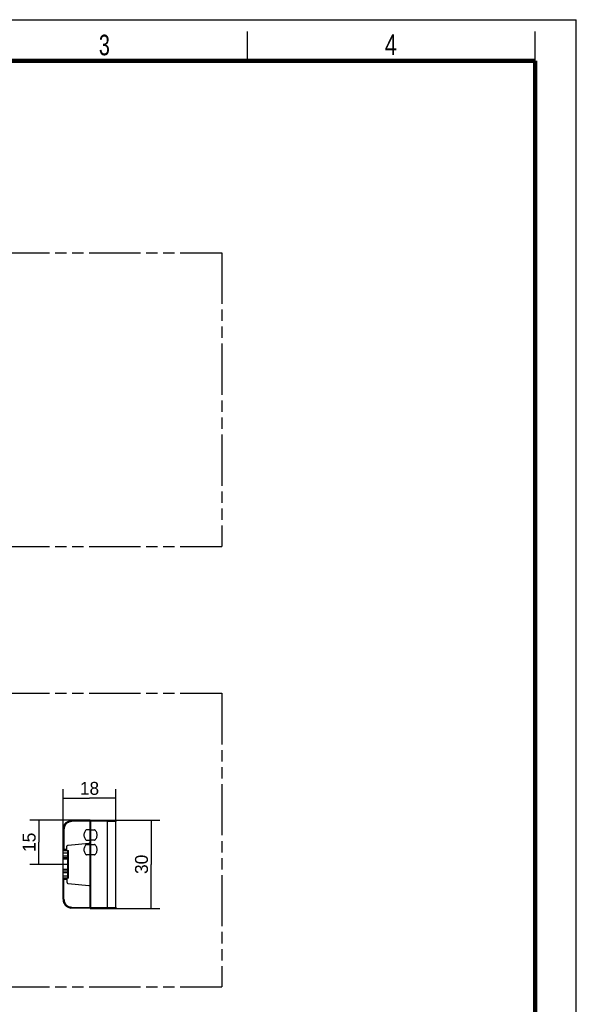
# Model space of a CAD drawing. Header units: millimetres. Extents: x 0 to 210, y 0 to 297.
# Tile 6 of 6: x 115 to 210, y 129 to 297. Entities that reach past the tile are written whole.
import ezdxf
from ezdxf.enums import TextEntityAlignment as Align

# ---------------------------------------------------------------- set-up
doc = ezdxf.new("R2010")
doc.units = ezdxf.units.MM
doc.header["$LTSCALE"] = 19.36
doc.linetypes.add('PHANTOM', pattern=[0.8, 0.45, -0.05, 0.1, -0.05, 0.1, -0.05])
doc.layers.get('0').update_dxf_attribs({"linetype": 'CONTINUOUS'})
doc.layers.add('DEFAULT_3', color=7, linetype='PHANTOM')
doc.layers.add('Z_DIM_2D', color=7, linetype='CONTINUOUS')
doc.styles.add('TEXTSTYLE_2', font='txt', dxfattribs={"width": 0.75})
doc.styles.add('TEXTSTYLE_3', font='tridonic-metric-print-light.otf')
doc.dimstyles.new('DIMSTYLE_2', dxfattribs={"dimtxt": 2.2, "dimasz": 3.5, "dimexe": 1.5, "dimexo": 0, "dimgap": 0.55, "dimtad": 1, "dimdec": 3, "dimlfac": 2, "dimdsep": 46, "dimtxsty": 'TEXTSTYLE_3', "dimcen": 0.09, "dimclrt": 5, "dimadec": 3, "dimazin": 2, "dimtp": 0.2, "dimtm": 0.2, "dimtfac": 1, "dimtdec": 3, "dimtofl": 0, "dimtmove": 0, "dimatfit": 3, "dimfxl": 0, "dimtolj": 1, "dimarcsym": 0})

# ---------------------------------------------------------------- blocks, each defined once
blk = doc.blocks.new('*D2')
at = {"layer": 'Z_DIM_2D', "color": 2, "linetype": 'Continuous', "transparency": 16777216}
for p, q in [((122.58, 159.13), (122.58, 165.98)), ((131.58, 159.18), (131.58, 165.98)), ((122.58, 164.48), (127.08, 164.48)), ((131.58, 164.48), (127.08, 164.48))]:
    blk.add_line(p, q, dxfattribs=at)
at = {"layer": 'Z_DIM_2D', "color": 5, "linetype": 'Continuous', "transparency": 16777216, "style": 'TEXTSTYLE_3'}
blk.add_text('18', height=2.2, dxfattribs=at).set_placement((127.08, 165.03), align=Align.CENTER)
blk = doc.blocks.new('_NONE')
blk = doc.blocks.new('*D5')
at = {"layer": 'Z_DIM_2D', "color": 2, "linetype": 'Continuous', "transparency": 16777216}
for p, q in [((127.18, 160.69), (116.94, 160.69)), ((118.44, 160.69), (118.44, 156.94)), ((118.44, 153.19), (118.44, 156.94)), ((122.58, 153.19), (116.94, 153.19))]:
    blk.add_line(p, q, dxfattribs=at)
at = {"layer": 'Z_DIM_2D', "color": 5, "linetype": 'Continuous', "transparency": 16777216, "style": 'TEXTSTYLE_3'}
blk.add_text('15', height=2.2, rotation=90, dxfattribs=at).set_placement((117.89, 156.94), align=Align.CENTER)
blk = doc.blocks.new('*D6')
at = {"layer": 'Z_DIM_2D', "color": 2, "linetype": 'Continuous', "transparency": 16777216}
for p, q in [((127.18, 160.69), (139.08, 160.69)), ((137.58, 160.69), (137.58, 153.19)), ((137.58, 145.69), (137.58, 153.19)), ((127.18, 145.69), (139.08, 145.69))]:
    blk.add_line(p, q, dxfattribs=at)
at = {"layer": 'Z_DIM_2D', "color": 5, "linetype": 'Continuous', "transparency": 16777216, "style": 'TEXTSTYLE_3'}
blk.add_text('30', height=2.2, rotation=90, dxfattribs=at).set_placement((137.03, 153.19), align=Align.CENTER)

msp = doc.modelspace()

# ---------------------------------------------------------------- linework, layer by layer
at = {"color": 2, "linetype": 'Continuous'}
for p, q in [((0, 297), (210, 297)), ((210, 0), (210, 297)), ((154, 290), (154, 295)), ((203, 290), (203, 295))]:
    msp.add_line(p, q, dxfattribs=at)
at = {"color": 7, "linetype": 'Continuous'}
for p, q in [((122.58439, 159.13423), (122.59358, 159.29998)), ((122.59358, 159.29998), (122.62128, 159.46486)), ((123.72823, 160.59133), (123.89261, 160.62192)), ((124.05821, 160.634), (127.18439, 160.68857)), ((127.18439, 145.68857), (127.18439, 160.68857)), ((127.33439, 160.32117), (127.18439, 160.33694)), ((127.33439, 145.68694), (127.33439, 160.68857)), ((127.33439, 160.68857), (131.43701, 160.61696)), ((131.58439, 160.46698), (131.58161, 160.49573)), ((131.58439, 145.90853), (131.58439, 160.46698)), ((122.58439, 147.24291), (122.58439, 159.13423)), ((127.18439, 159.08715), (126.59214, 159.05611)), ((127.33439, 159.08977), (127.91387, 159.0594)), ((123.23439, 155.56357), (123.23439, 156.21357)), ((123.4626, 156.46262), (126.95618, 156.76827)), ((126.59214, 157.32102), (127.18439, 157.28999)), ((126.59214, 156.55611), (127.18439, 156.58715)), ((126.95618, 156.76827), (127.00261, 156.77695)), ((127.11872, 156.84843), (127.14655, 156.88525)), ((127.91387, 157.31774), (127.33439, 157.28737)), ((127.33439, 156.58977), (127.91387, 156.5594)), ((122.58439, 155.56357), (123.53046, 155.56357)), ((123.38439, 150.81357), (123.38439, 155.56357)), ((127.18439, 154.78999), (126.59214, 154.82102)), ((127.91387, 154.81774), (127.33439, 154.78737)), ((123.38439, 154.06357), (122.58439, 154.06357)), ((123.38439, 152.31357), (122.58439, 152.31357)), ((123.53046, 150.81357), (122.58438, 150.81357)), ((123.23439, 150.81357), (123.23439, 150.16357)), ((123.4626, 149.91452), (126.95618, 149.60887)), ((122.58439, 147.24291), (122.59358, 147.07715)), ((122.59358, 147.07714), (122.62128, 146.91228)), ((122.62087, 146.9141), (122.66692, 146.75222)), ((127.33439, 146.05597), (127.18439, 146.0402)), ((124.05821, 145.74314), (123.89261, 145.75522)), ((127.18439, 145.68857), (124.05821, 145.74314)), ((131.43701, 145.75855), (127.33439, 145.68694))]:
    msp.add_line(p, q, dxfattribs=at)
at = {"color": 9, "linetype": 'Continuous'}
for p, q in [((127.18439, 160.53859), (124.05822, 160.48402)), ((127.33439, 159.92336), (127.18439, 159.93913)), ((130.11057, 160.49013), (127.33439, 160.53859)), ((130.11057, 160.49013), (130.11057, 145.88537)), ((122.58439, 159.13423), (122.73177, 159.13424)), ((122.73177, 159.13425), (122.73172, 155.6849)), ((123.23439, 155.71357), (122.58439, 155.71357)), ((123.38439, 155.12143), (122.58439, 155.12143)), ((122.58439, 154.62581), (123.38439, 154.62581)), ((123.38439, 154.31357), (122.58439, 154.31357)), ((123.53046, 150.81357), (123.53046, 155.56357)), ((123.53046, 153.18857), (122.58439, 153.18857)), ((122.58439, 152.06357), (123.38439, 152.06357)), ((123.38439, 151.75133), (122.58439, 151.75133)), ((122.58439, 151.25571), (123.38439, 151.25571)), ((122.58439, 150.66357), (123.23439, 150.66357)), ((122.73172, 150.69224), (122.73135, 150.74558)), ((122.73177, 147.24289), (122.73172, 150.69224)), ((122.58439, 147.24291), (122.73177, 147.2429)), ((124.05822, 145.89312), (127.18439, 145.83855)), ((127.18439, 146.43801), (127.33439, 146.45378)), ((127.33439, 145.83692), (131.5752, 145.90832)), ((131.5752, 145.90832), (131.58439, 145.90853))]:
    msp.add_line(p, q, dxfattribs=at)
at = {"color": 7, "linetype": 'Continuous', "const_width": 0.7}
for points in [[(7, 290), (203, 290)], [(203, 7), (203, 290)]]:
    msp.add_lwpolyline(points, dxfattribs=at)
at = {"color": 7, "linetype": 'Continuous'}
for points in [[(122.62087, 159.46304), (122.66692, 159.62492), (122.72992, 159.77876), (122.80955, 159.92467), (122.90479, 160.0608), (123.01449, 160.18557)], [(122.66489, 159.61901), (122.72502, 159.76837), (122.80126, 159.91114), (122.89287, 160.04543), (122.99923, 160.16981), (123.11979, 160.28295), (123.25429, 160.3836), (123.40055, 160.46928), (123.55595, 160.53806), (123.71887, 160.58902), (123.88769, 160.62128), (124.05821, 160.634)], [(123.41626, 160.47722), (123.27176, 160.39504), (123.13731, 160.29744), (123.01449, 160.18557)], [(123.41626, 160.47721), (123.56898, 160.5429), (123.72823, 160.59133)], [(131.51918, 160.59072), (131.49374, 160.60474), (131.4657, 160.61368), (131.43701, 160.61696)], [(131.51918, 160.59072), (131.54138, 160.57212), (131.55959, 160.54959), (131.57316, 160.52392), (131.58161, 160.49573)], [(126.41413, 158.96765), (126.3291, 158.85372), (126.25876, 158.73247), (126.20281, 158.60302), (126.16219, 158.46803), (126.13773, 158.32923), (126.12943, 158.18856), (126.13773, 158.04789), (126.16219, 157.9091), (126.20282, 157.77411), (126.25877, 157.64466), (126.3291, 157.52342), (126.41413, 157.40949)], [(126.59214, 159.05611), (126.55726, 159.05164), (126.52451, 159.04307), (126.49391, 159.03043), (126.46536, 159.01367), (126.43875, 158.99274), (126.41413, 158.96765)], [(128.09114, 158.97182), (128.06726, 158.99622), (128.04082, 159.01685), (128.01152, 159.03385), (127.98022, 159.04679), (127.94776, 159.05527), (127.91387, 159.0594)], [(128.09114, 157.40532), (128.17721, 157.51964), (128.24841, 157.64141), (128.30508, 157.77155), (128.34623, 157.90734), (128.37101, 158.047), (128.37941, 158.18858), (128.37101, 158.33016), (128.34622, 158.46982), (128.30507, 158.6056), (128.24841, 158.73574), (128.17721, 158.85751), (128.09114, 158.97182)], [(123.23439, 156.21357), (123.23899, 156.26056), (123.25146, 156.30437), (123.27223, 156.34564), (123.30006, 156.38245), (123.33431, 156.41339), (123.37361, 156.43768), (123.41617, 156.45394), (123.4626, 156.46262)], [(126.41413, 156.46765), (126.3291, 156.35371), (126.25876, 156.23247), (126.20281, 156.10301), (126.16219, 155.96802), (126.13773, 155.82923), (126.12943, 155.68856), (126.13773, 155.54789), (126.16219, 155.4091), (126.20282, 155.27411), (126.25877, 155.14466), (126.3291, 155.02342), (126.41413, 154.90949)], [(126.41413, 157.40949), (126.43875, 157.3844), (126.46536, 157.36347), (126.49391, 157.34671), (126.52451, 157.33407), (126.55726, 157.3255), (126.59214, 157.32102)], [(126.59214, 156.55611), (126.55805, 156.55194), (126.52543, 156.54338), (126.49397, 156.5303), (126.46455, 156.51313), (126.43803, 156.49229), (126.41413, 156.46765)], [(127.11872, 156.84842), (127.08447, 156.81749), (127.04517, 156.7932), (127.0026, 156.77695)], [(127.18439, 157.01732), (127.17979, 156.97032), (127.16731, 156.92651), (127.14654, 156.88524)], [(127.91387, 157.31774), (127.94776, 157.32187), (127.98022, 157.33035), (128.01152, 157.34329), (128.04082, 157.36029), (128.06726, 157.38092), (128.09114, 157.40532)], [(128.09114, 156.47182), (128.06726, 156.49622), (128.04082, 156.51685), (128.01152, 156.53385), (127.98022, 156.54679), (127.94776, 156.55527), (127.91387, 156.5594)], [(128.09114, 154.90532), (128.17721, 155.01964), (128.24841, 155.14141), (128.30508, 155.27155), (128.34623, 155.40734), (128.37101, 155.547), (128.37941, 155.68858), (128.37101, 155.83016), (128.34622, 155.96982), (128.30507, 156.1056), (128.24841, 156.23574), (128.17721, 156.35751), (128.09114, 156.47182)], [(126.41413, 154.90949), (126.43803, 154.88485), (126.46455, 154.86401), (126.49397, 154.84684), (126.52543, 154.83376), (126.55805, 154.8252), (126.59214, 154.82102)], [(127.91387, 154.81774), (127.94776, 154.82187), (127.98022, 154.83035), (128.01152, 154.84329), (128.04082, 154.86029), (128.06726, 154.88092), (128.09114, 154.90532)], [(123.23439, 150.16357), (123.23912, 150.11624), (123.25165, 150.07232), (123.27238, 150.03122), (123.30009, 149.99466), (123.3341, 149.96387), (123.37322, 149.93964), (123.41588, 149.92334), (123.4626, 149.91452)], [(126.95618, 149.60887), (127.0029, 149.60005), (127.04556, 149.58375), (127.08468, 149.55953), (127.11869, 149.52873), (127.1464, 149.49217), (127.16713, 149.45108), (127.17966, 149.40715), (127.18439, 149.35982)], [(122.66489, 146.75813), (122.72502, 146.60877), (122.80126, 146.466), (122.89287, 146.33171), (122.99923, 146.20733), (123.11979, 146.09419), (123.25429, 145.99354), (123.40055, 145.90786), (123.55595, 145.83908), (123.71887, 145.78812), (123.88769, 145.75586), (123.89014, 145.75568)], [(122.66692, 146.75222), (122.72992, 146.59838), (122.80955, 146.45247), (122.90479, 146.31634), (123.01449, 146.19157)], [(123.41626, 145.89992), (123.27176, 145.9821), (123.13731, 146.0797), (123.01449, 146.19157)], [(123.41626, 145.89993), (123.56898, 145.83424), (123.72823, 145.78581), (123.89261, 145.75522)], [(131.58439, 145.90853), (131.58168, 145.88016), (131.5735, 145.85242), (131.56049, 145.82729), (131.54291, 145.80498), (131.52088, 145.78597), (131.49516, 145.77139), (131.46654, 145.76201), (131.43701, 145.75855)], [(131.57316, 145.85159), (131.55959, 145.82591), (131.54138, 145.80339), (131.51918, 145.78479), (131.49374, 145.77077), (131.46611, 145.76196)]]:
    msp.add_lwpolyline(points, dxfattribs=at)
at = {"color": 9, "linetype": 'Continuous'}
for points in [[(124.05822, 160.48402), (123.90712, 160.47278), (123.76032, 160.44546), (123.61701, 160.40172), (123.47962, 160.3426), (123.34987, 160.26865), (123.22912, 160.18101), (123.11891, 160.08053), (123.02037, 159.96858), (122.93484, 159.84631), (122.86315, 159.71529), (122.80642, 159.57687), (122.76517, 159.43281), (122.7404, 159.28554), (122.73177, 159.13425)], [(124.05822, 160.48402), (124.05741, 160.54156), (124.0572, 160.56743), (124.05713, 160.59006), (124.0572, 160.60864), (124.05741, 160.62251), (124.05775, 160.63115), (124.05821, 160.634)], [(130.11056, 160.64011), (130.11102, 160.63726), (130.11137, 160.62862), (130.11158, 160.61475), (130.11165, 160.59617), (130.11158, 160.57354)], [(130.11158, 160.57354), (130.11103, 160.51919), (130.11057, 160.49013)], [(131.58439, 160.46698), (131.5752, 160.46719), (130.11057, 160.49013)], [(122.73172, 155.6849), (122.73135, 155.63156), (122.73103, 155.60913), (122.73064, 155.59012), (122.73018, 155.57567), (122.72968, 155.56658), (122.72915, 155.56357)], [(122.73135, 150.74558), (122.73103, 150.76801), (122.73064, 150.78702), (122.73018, 150.80147), (122.72968, 150.81055), (122.72915, 150.81357)], [(122.73177, 147.24289), (122.7404, 147.0916), (122.76517, 146.94433), (122.80642, 146.80026), (122.86315, 146.66185), (122.93484, 146.53083), (123.02037, 146.40856), (123.11891, 146.29661), (123.22912, 146.19613), (123.34987, 146.10849), (123.47962, 146.03454), (123.61701, 145.97542), (123.76032, 145.93168), (123.90712, 145.90436), (124.05822, 145.89312)], [(124.05822, 145.89311), (124.05776, 145.864), (124.0572, 145.80969)], [(130.11056, 145.7354), (130.11102, 145.73828), (130.11136, 145.74688), (130.11158, 145.76089), (130.11165, 145.77934), (130.11158, 145.80175), (130.11137, 145.82786), (130.11057, 145.88537)], [(124.0572, 145.80969), (124.05713, 145.78707), (124.0572, 145.7685), (124.05741, 145.75462), (124.05775, 145.74605), (124.05821, 145.74314)]]:
    msp.add_lwpolyline(points, dxfattribs=at)
at = {"layer": 'DEFAULT_3', "color": 7, "linetype": 'PHANTOM'}
for p, q in [((49.60925, 257.33034), (149.60925, 257.33034)), ((149.60925, 257.33034), (149.60925, 207.33034)), ((49.60925, 207.33034), (149.60925, 207.33034)), ((49.60925, 182.33034), (149.60925, 182.33034)), ((149.60925, 182.33034), (149.60925, 132.33034)), ((49.60925, 132.33034), (149.60925, 132.33034))]:
    msp.add_line(p, q, dxfattribs=at)

# ---------------------------------------------------------------- texts
at = {"color": 5, "linetype": 'Continuous', "style": 'TEXTSTYLE_2'}
for s, width, p in [('3', 0.714286, (128.68391, 290.94286)), ('4', 0.785714, (177.38314, 290.99105))]:
    msp.add_text(s, height=3.5, dxfattribs=dict(at, width=width)).set_placement(p)

# ---------------------------------------------------------------- dimensions: what is measured, and where the dimension line sits
at = {"layer": 'Z_DIM_2D', "color": 2, "linetype": 'Continuous'}
dim = msp.add_linear_dim(base=(131.58439, 164.48246), p1=(122.58439, 159.13423), p2=(131.58439, 159.17786), dimstyle='DIMSTYLE_2', override={"dimblk1": 'NONE', "dimblk2": 'NONE', "dimsah": 1}, dxfattribs=at)
dim.commit()
dim.dimension.update_dxf_attribs({"geometry": '*D2', "text_midpoint": (127.07841, 164.48246), "dimtype": 160})
for base, p1, p2, angle, picture, middle in [((118.44464, 160.68857), (122.58439, 153.18857), (127.18439, 160.68857), 90, '*D5', (118.44464, 156.9278)), ((137.57969, 145.68857), (127.18439, 160.68857), (127.18439, 145.68857), 270, '*D6', (137.57969, 153.16227))]:
    dim = msp.add_linear_dim(base=base, p1=p1, p2=p2, angle=angle, dimstyle='DIMSTYLE_2', override={"dimblk1": 'NONE', "dimblk2": 'NONE', "dimsah": 1}, dxfattribs=at)
    dim.commit()
    dim.dimension.update_dxf_attribs({"geometry": picture, "text_midpoint": middle, "dimtype": 160})

doc.saveas('drawing.dxf')
